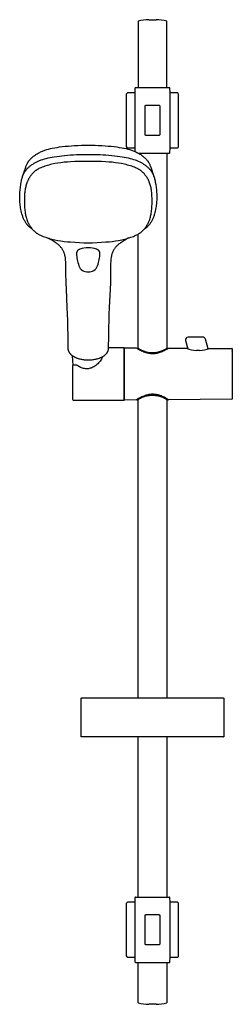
# Model space of a CAD drawing. Header units: millimetres. Extents: x -102 to 61, y -677 to 77.
import ezdxf

# ---------------------------------------------------------------- set-up
doc = ezdxf.new("R2010")
doc.units = ezdxf.units.MM
doc.header["$MEASUREMENT"] = 0
doc.layers.add('PLANNING', color=1, linetype='Continuous')

# ---------------------------------------------------------------- blocks, each defined once
blk = doc.blocks.new('84703900_f')
at = {"layer": 'PLANNING'}
for p, q in [((-11, 76), (-11, 25)), ((-2.75, 77.12), (2.75, 77.12)), ((11, 25), (11, 76)), ((-13.44, 24.51), (-13.49, 21.49)), ((12.94, 25), (-12.94, 25)), ((13.49, 21.49), (13.44, 24.51)), ((-20, 20), (-20, -20)), ((-13.5, 21), (-18.99, 21)), ((-13.49, 21.49), (-13.5, 21)), ((-13.5, 21), (-13.5, -21)), ((13.5, 21), (13.49, 21.49)), ((18.99, 21), (13.5, 21)), ((13.5, -21), (13.5, 21)), ((20, -20), (20, 20)), ((-5.94, 10.55), (-5.94, -10.55)), ((5.13, 11.35), (-5.13, 11.35)), ((5.94, -10.55), (5.94, 10.55)), ((-5.13, -11.35), (5.13, -11.35)), ((-76.09, -21.23), (-76.01, -21.21)), ((-22.28, -21.21), (-22.2, -21.23)), ((-18.99, -21), (-13.5, -21)), ((-13.5, -21), (-13.49, -21.49)), ((-13.49, -21.49), (-13.45, -23.87)), ((13.44, -24.51), (13.5, -21)), ((13.5, -21), (18.99, -21)), ((-11.12, -25), (12.94, -25)), ((-11, -25.07), (-11, -25)), ((11, -25), (11, -174.67)), ((13.44, -24.55), (13.44, -24.51)), ((-11, -174.67), (-11, -87.18)), ((25.38, -168.61), (27.07, -174.92)), ((38.7, -166.09), (27.31, -166.09)), ((42.63, -175.06), (40.63, -167.57)), ((-60.61, -187.53), (-61.1, -180.46)), ((-21.62, -174.21), (-33.86, -174.21)), ((-21.62, -214.21), (-21.62, -174.21)), ((-21.4, -214.21), (-21.4, -174.21)), ((-21.4, -174.21), (-12.35, -174.27)), ((-12.07, -174.44), (-11.43, -174.43)), ((11.43, -174.43), (12.2, -174.44)), ((12.2, -174.44), (12.2, -174.53)), ((12.34, -174.44), (26.06, -174.54)), ((35.98, -176.2), (33.8, -176.18)), ((43.72, -174.66), (60.72, -174.78)), ((43.72, -174.66), (43.72, -174.66)), ((61.02, -175.06), (61.08, -176.1)), ((61.08, -176.1), (61.08, -212.31)), ((-61.18, -188.12), (-61.18, -213.61)), ((-58, -187.53), (-60.59, -187.53)), ((-60.59, -214.21), (-21.62, -214.21)), ((-12.35, -214.14), (-21.4, -214.21)), ((-11, -442.31), (-11, -213.74)), ((11, -213.74), (11, -442.31)), ((60.72, -213.63), (12.34, -213.97)), ((60.97, -213.5), (60.95, -213.53)), ((61.08, -212.31), (61.02, -213.35)), ((-11, -595), (-11, -472.31)), ((11, -472.31), (11, -595)), ((-13.44, -595.49), (-13.49, -598.51)), ((-12.94, -595), (12.94, -595)), ((13.49, -598.51), (13.44, -595.49)), ((-20, -600), (-20, -640)), ((-13.5, -599), (-18.99, -599)), ((-13.49, -598.51), (-13.5, -599)), ((-13.5, -599), (-13.5, -641)), ((13.5, -599), (13.49, -598.51)), ((13.5, -641), (13.5, -599)), ((18.99, -599), (13.5, -599)), ((20, -640), (20, -600)), ((-5.94, -609.45), (-5.94, -630.55)), ((5.13, -608.65), (-5.13, -608.65)), ((5.94, -630.55), (5.94, -609.45)), ((-5.13, -631.35), (5.13, -631.35)), ((-18.99, -641), (-13.5, -641)), ((-13.5, -641), (-13.49, -641.49)), ((13.44, -644.51), (13.5, -641)), ((13.5, -641), (18.99, -641)), ((-13.49, -641.49), (-13.44, -644.51)), ((-13.44, -644.51), (-13.44, -644.55)), ((-12.94, -645), (12.94, -645)), ((-11, -676), (-11, -645)), ((11, -645), (11, -676)), ((13.44, -644.55), (13.44, -644.51)), ((2.75, -677.12), (-2.75, -677.12)), ((11, -676), (11, -676))]:
    blk.add_line(p, q, dxfattribs=at)
for points in [[(-99.44, -43.11), (-97, -35.79), (-96.82, -35.27), (-96.62, -34.75), (-96.4, -34.23), (-96.17, -33.72), (-95.92, -33.22), (-95.66, -32.73), (-95.52, -32.49), (-95.37, -32.25), (-95.23, -32.02), (-95.08, -31.78), (-94.91, -31.54), (-94.75, -31.31), (-94.58, -31.08), (-94.4, -30.85), (-94.23, -30.62), (-94.04, -30.4), (-93.67, -29.97), (-93.28, -29.54), (-92.88, -29.13), (-92.46, -28.73), (-92.03, -28.34), (-91.51, -27.89), (-90.97, -27.46), (-90.42, -27.04), (-89.86, -26.64), (-89.28, -26.26), (-88.7, -25.89), (-88.11, -25.53), (-87.51, -25.19), (-86.87, -24.85), (-86.23, -24.52), (-85.58, -24.21), (-84.93, -23.91), (-84.27, -23.63), (-83.6, -23.36), (-82.93, -23.11), (-82.25, -22.87), (-81.57, -22.64), (-80.88, -22.42), (-79.5, -22.03), (-78.11, -21.67), (-76.71, -21.36), (-74.82, -20.99), (-72.92, -20.66), (-71.02, -20.39), (-69.11, -20.14), (-66.74, -19.88), (-64.37, -19.66), (-61.99, -19.47), (-59.61, -19.32), (-57, -19.18), (-54.38, -19.09), (-51.76, -19.03), (-49.14, -19.01), (-46.52, -19.04), (-43.91, -19.1), (-41.29, -19.19), (-38.67, -19.32), (-36.3, -19.48), (-33.92, -19.66), (-31.55, -19.88), (-29.18, -20.14), (-27.27, -20.39), (-25.36, -20.66), (-23.47, -20.99), (-21.58, -21.36), (-20.18, -21.67), (-18.78, -22.03), (-17.4, -22.42), (-16.72, -22.64), (-16.04, -22.87), (-15.36, -23.11), (-14.69, -23.36), (-14.02, -23.63), (-13.36, -23.91), (-12.7, -24.21), (-12.05, -24.52), (-11.41, -24.85), (-10.78, -25.19), (-10.18, -25.53), (-9.58, -25.89), (-9, -26.26), (-8.43, -26.64), (-7.86, -27.04), (-7.31, -27.46), (-6.78, -27.89), (-6.25, -28.34), (-5.83, -28.73), (-5.41, -29.13), (-5.01, -29.54), (-4.62, -29.97), (-4.24, -30.4), (-4.06, -30.62), (-3.88, -30.85), (-3.71, -31.08), (-3.54, -31.31), (-3.37, -31.54), (-3.21, -31.78), (-3.06, -32.02), (-2.91, -32.25), (-2.77, -32.49), (-2.63, -32.73), (-2.36, -33.22), (-2.12, -33.72), (-1.88, -34.23), (-1.67, -34.75), (-1.47, -35.27), (-1.29, -35.79), (1.15, -43.11)], [(-91.66, -83.67), (-92.17, -83.29), (-92.67, -82.91), (-93.16, -82.52), (-93.65, -82.11), (-94.12, -81.69), (-94.58, -81.26), (-95.03, -80.81), (-95.25, -80.59), (-95.46, -80.35), (-95.84, -79.92), (-96.2, -79.47), (-96.55, -79), (-96.88, -78.53), (-97.2, -78.05), (-97.51, -77.55), (-97.79, -77.05), (-98.07, -76.54), (-98.35, -75.96), (-98.62, -75.38), (-98.86, -74.78), (-99.1, -74.18), (-99.31, -73.57), (-99.52, -72.96), (-99.71, -72.34), (-99.88, -71.72), (-100.2, -70.5), (-100.48, -69.28), (-100.7, -68.19), (-100.9, -67.1), (-101.07, -66.01), (-101.22, -64.91), (-101.33, -63.96), (-101.42, -63), (-101.49, -62.04), (-101.54, -61.08), (-101.58, -60.12), (-101.59, -59.17), (-101.59, -58.21), (-101.57, -57.25), (-101.53, -56.22), (-101.47, -55.19), (-101.3, -53.14), (-101.07, -51.1), (-100.77, -49.06), (-100.48, -47.29), (-100.31, -46.41), (-100.11, -45.53), (-99.95, -44.85), (-99.77, -44.17), (-99.57, -43.5), (-99.34, -42.84), (-99.13, -42.25), (-98.89, -41.67), (-98.76, -41.39), (-98.63, -41.11), (-98.49, -40.82), (-98.35, -40.55), (-98.21, -40.27), (-98.06, -40), (-97.9, -39.73), (-97.74, -39.46), (-97.57, -39.2), (-97.4, -38.94), (-97.22, -38.68), (-97.04, -38.43), (-96.74, -38.04), (-96.43, -37.66), (-96.11, -37.29), (-95.78, -36.93), (-95.44, -36.58), (-95.09, -36.24), (-94.74, -35.91), (-94.37, -35.58), (-93.93, -35.21), (-93.47, -34.84), (-93.01, -34.49), (-92.53, -34.15), (-92.05, -33.82), (-91.57, -33.5), (-91.07, -33.19), (-90.57, -32.89), (-90.07, -32.6), (-89.55, -32.32), (-89.03, -32.05), (-88.51, -31.78), (-87.45, -31.29), (-86.38, -30.82), (-85.74, -30.57), (-85.11, -30.33), (-83.83, -29.89), (-82.53, -29.48), (-81.22, -29.12), (-79.74, -28.75), (-78.25, -28.42), (-76.75, -28.13), (-75.24, -27.86), (-73.24, -27.56), (-71.24, -27.3), (-69.24, -27.07), (-67.23, -26.88), (-64.98, -26.68), (-62.72, -26.52), (-60.46, -26.38), (-58.2, -26.27), (-55.93, -26.18), (-53.67, -26.12), (-51.41, -26.08), (-49.14, -26.07), (-46.88, -26.08), (-44.61, -26.11), (-42.35, -26.17), (-40.09, -26.26), (-37.83, -26.37), (-35.57, -26.51), (-33.31, -26.68), (-31.05, -26.87), (-29.05, -27.07), (-27.04, -27.3), (-25.04, -27.56), (-23.05, -27.86), (-21.54, -28.13), (-20.04, -28.42), (-18.55, -28.75), (-17.06, -29.12), (-15.76, -29.48), (-14.46, -29.89), (-13.18, -30.33), (-12.54, -30.57), (-11.91, -30.82), (-10.83, -31.29), (-9.77, -31.78), (-9.25, -32.05), (-8.73, -32.32), (-8.22, -32.6), (-7.71, -32.89), (-7.21, -33.19), (-6.72, -33.5), (-6.23, -33.82), (-5.75, -34.15), (-5.28, -34.49), (-4.82, -34.84), (-4.36, -35.21), (-3.91, -35.58), (-3.55, -35.91), (-3.19, -36.24), (-2.84, -36.58), (-2.5, -36.93), (-2.17, -37.29), (-1.85, -37.66), (-1.54, -38.04), (-1.25, -38.43), (-1.06, -38.68), (-0.89, -38.94), (-0.72, -39.2), (-0.55, -39.46), (-0.39, -39.73), (-0.23, -40), (-0.08, -40.27), (0.07, -40.55), (0.21, -40.82), (0.34, -41.11), (0.48, -41.39), (0.6, -41.67), (0.84, -42.25), (1.06, -42.84), (1.28, -43.5), (1.48, -44.17), (1.66, -44.85), (1.83, -45.53), (2.02, -46.41), (2.19, -47.29), (2.49, -49.06), (2.78, -51.1), (3.02, -53.14), (3.19, -55.19), (3.25, -56.22), (3.29, -57.25), (3.31, -58.21), (3.31, -59.17), (3.29, -60.12), (3.26, -61.08), (3.21, -62.04), (3.14, -63), (3.05, -63.96), (2.94, -64.91), (2.79, -66.01), (2.61, -67.1), (2.41, -68.19), (2.19, -69.28), (1.91, -70.5), (1.6, -71.72), (1.42, -72.34), (1.23, -72.96), (1.03, -73.57), (0.81, -74.18), (0.58, -74.78), (0.33, -75.38), (0.06, -75.96), (-0.22, -76.54), (-0.49, -77.05), (-0.78, -77.55), (-1.08, -78.05), (-1.4, -78.53), (-1.74, -79), (-2.08, -79.47), (-2.45, -79.92), (-2.83, -80.35), (-3.04, -80.59), (-3.26, -80.81), (-3.7, -81.26), (-4.16, -81.69), (-4.64, -82.11), (-5.12, -82.52), (-5.62, -82.91), (-6.12, -83.3), (-6.63, -83.67)], [(-98.02, -61.73), (-98, -63.85), (-97.92, -65.96), (-97.86, -67.02), (-97.77, -68.07), (-97.66, -69.12), (-97.53, -70.17), (-97.4, -70.99), (-97.26, -71.81), (-97.1, -72.62), (-96.91, -73.43), (-96.7, -74.23), (-96.47, -75.02), (-96.21, -75.81), (-95.93, -76.59), (-95.78, -76.98), (-95.62, -77.37), (-95.45, -77.75), (-95.28, -78.13), (-95.1, -78.51), (-94.91, -78.88), (-94.72, -79.26), (-94.52, -79.62), (-94.31, -79.99), (-94.1, -80.35), (-93.88, -80.7), (-93.65, -81.06), (-93.42, -81.41), (-93.18, -81.75), (-92.94, -82.09), (-92.69, -82.42), (-92.45, -82.72), (-92.21, -83.02), (-91.97, -83.31), (-91.71, -83.6), (-91.46, -83.89), (-91.2, -84.16), (-90.93, -84.43), (-90.65, -84.7), (-90.39, -84.95), (-90.12, -85.19), (-89.85, -85.42), (-89.57, -85.65), (-89.28, -85.88), (-88.99, -86.09), (-88.7, -86.3), (-88.4, -86.51), (-88.07, -86.72), (-87.74, -86.92), (-87.4, -87.12), (-87.05, -87.31), (-86.35, -87.67), (-85.64, -88.01), (-84.66, -88.45), (-83.66, -88.85), (-82.66, -89.23), (-81.64, -89.58), (-80.51, -89.96), (-79.37, -90.3), (-78.23, -90.63), (-77.08, -90.93), (-75.92, -91.22), (-74.76, -91.48), (-72.43, -91.95), (-70, -92.35), (-67.57, -92.68), (-65.13, -92.95), (-62.68, -93.17), (-59.3, -93.4), (-55.92, -93.57), (-52.53, -93.69), (-49.14, -93.77), (-45.76, -93.69), (-42.37, -93.57), (-38.99, -93.4), (-35.6, -93.17), (-33.16, -92.95), (-30.71, -92.68), (-28.28, -92.35), (-25.86, -91.95), (-23.52, -91.48), (-22.36, -91.22), (-21.21, -90.93), (-20.06, -90.63), (-18.91, -90.3), (-17.77, -89.96), (-16.64, -89.58), (-15.63, -89.23), (-14.62, -88.85), (-13.63, -88.45), (-12.64, -88.01), (-11.93, -87.67), (-11.23, -87.31), (-10.89, -87.12), (-10.55, -86.92), (-10.21, -86.72), (-9.88, -86.51), (-9.58, -86.3), (-9.29, -86.09), (-9, -85.88), (-8.72, -85.65), (-8.44, -85.42), (-8.16, -85.19), (-7.9, -84.95), (-7.63, -84.7), (-7.36, -84.43), (-7.09, -84.16), (-6.83, -83.89), (-6.57, -83.6), (-6.32, -83.31), (-6.07, -83.02), (-5.83, -82.72), (-5.6, -82.42), (-5.35, -82.09), (-5.1, -81.75), (-4.86, -81.41), (-4.63, -81.06), (-4.41, -80.7), (-4.19, -80.35), (-3.97, -79.99), (-3.77, -79.62), (-3.57, -79.26), (-3.37, -78.88), (-3.19, -78.51), (-3.01, -78.13), (-2.83, -77.75), (-2.67, -77.37), (-2.51, -76.98), (-2.36, -76.59), (-2.07, -75.81), (-1.82, -75.02), (-1.58, -74.23), (-1.38, -73.43), (-1.19, -72.62), (-1.02, -71.81), (-0.88, -70.99), (-0.75, -70.17), (-0.62, -69.12), (-0.51, -68.07), (-0.42, -67.02), (-0.36, -65.96), (-0.29, -63.85), (-0.26, -61.73), (-0.29, -59.37), (-0.34, -58.2), (-0.4, -57.02), (-0.47, -56.08), (-0.56, -55.13), (-0.67, -54.2), (-0.8, -53.26), (-0.93, -52.47), (-1.09, -51.68), (-1.26, -50.89), (-1.46, -50.11), (-1.68, -49.34), (-1.92, -48.57), (-2.19, -47.81), (-2.48, -47.07), (-2.63, -46.7), (-2.8, -46.34), (-2.96, -45.97), (-3.14, -45.62), (-3.32, -45.26), (-3.51, -44.91), (-3.7, -44.56), (-3.9, -44.22), (-4.1, -43.88), (-4.32, -43.54), (-4.53, -43.2), (-4.76, -42.88), (-4.99, -42.55), (-5.22, -42.23), (-5.46, -41.91), (-5.71, -41.6), (-5.95, -41.31), (-6.2, -41.03), (-6.45, -40.75), (-6.7, -40.47), (-6.96, -40.2), (-7.23, -39.93), (-7.5, -39.67), (-7.78, -39.42), (-8.05, -39.19), (-8.32, -38.96), (-8.6, -38.73), (-8.88, -38.51), (-9.17, -38.3), (-9.46, -38.1), (-9.76, -37.9), (-10.06, -37.71), (-10.4, -37.51), (-10.74, -37.32), (-11.09, -37.13), (-11.43, -36.95), (-12.14, -36.62), (-12.86, -36.3), (-13.85, -35.9), (-14.85, -35.52), (-15.86, -35.17), (-16.87, -34.85), (-17.98, -34.51), (-19.09, -34.2), (-20.21, -33.91), (-21.33, -33.64), (-23.59, -33.16), (-25.86, -32.76), (-28.28, -32.41), (-30.72, -32.13), (-33.16, -31.91), (-35.6, -31.74), (-38.99, -31.58), (-42.37, -31.48), (-45.76, -31.43), (-49.14, -31.42), (-52.53, -31.44), (-55.91, -31.49), (-59.3, -31.58), (-62.68, -31.74), (-65.13, -31.91), (-67.57, -32.13), (-70, -32.41), (-72.43, -32.76), (-74.7, -33.16), (-76.96, -33.64), (-78.08, -33.91), (-79.2, -34.2), (-80.31, -34.51), (-81.41, -34.85), (-82.43, -35.17), (-83.44, -35.52), (-84.44, -35.9), (-85.43, -36.3), (-86.15, -36.62), (-86.85, -36.95), (-87.2, -37.13), (-87.54, -37.32), (-87.89, -37.51), (-88.22, -37.71), (-88.52, -37.9), (-88.82, -38.1), (-89.11, -38.3), (-89.4, -38.51), (-89.69, -38.73), (-89.97, -38.96), (-90.24, -39.19), (-90.51, -39.42), (-90.79, -39.67), (-91.06, -39.93), (-91.32, -40.2), (-91.59, -40.47), (-91.84, -40.75), (-92.09, -41.03), (-92.33, -41.31), (-92.57, -41.6), (-92.82, -41.91), (-93.06, -42.23), (-93.3, -42.55), (-93.53, -42.88), (-93.75, -43.2), (-93.97, -43.54), (-94.18, -43.88), (-94.39, -44.22), (-94.59, -44.56), (-94.78, -44.91), (-94.97, -45.26), (-95.15, -45.62), (-95.32, -45.97), (-95.49, -46.34), (-95.65, -46.7), (-95.81, -47.07), (-96.1, -47.81), (-96.37, -48.57), (-96.61, -49.34), (-96.83, -50.11), (-97.02, -50.89), (-97.2, -51.68), (-97.35, -52.47), (-97.48, -53.26), (-97.62, -54.2), (-97.72, -55.13), (-97.81, -56.08), (-97.88, -57.02), (-97.95, -58.2), (-97.99, -59.37), (-98.02, -61.73)], [(-12.07, -213.97), (-11.43, -213.98), (-10.65, -213.55), (-9.89, -213.15), (-9.12, -212.77), (-8.34, -212.4), (-7.63, -212.1), (-6.91, -211.81), (-6.18, -211.55), (-5.45, -211.31), (-4.76, -211.11), (-4.42, -211.02), (-4.07, -210.94), (-3.44, -210.8), (-2.8, -210.69), (-2.46, -210.64), (-2.11, -210.59), (-1.76, -210.55), (-1.41, -210.52), (-1.06, -210.5), (-0.7, -210.48), (-0.35, -210.47), (0, -210.47), (0.35, -210.47), (0.7, -210.48), (1.06, -210.5), (1.41, -210.52), (1.76, -210.55), (2.11, -210.59), (2.46, -210.64), (2.8, -210.69), (3.44, -210.8), (4.07, -210.94), (4.42, -211.02), (4.76, -211.11), (5.45, -211.31), (6.18, -211.55), (6.91, -211.81), (7.63, -212.1), (8.34, -212.4), (9.12, -212.77), (9.89, -213.15), (11.06, -213.77), (11.43, -213.98), (12.2, -213.97), (12.2, -213.88)]]:
    blk.add_lwpolyline(points, dxfattribs=at)
for points in [[(-18.23, -90.1, 0.016043), (-24.22, -93.73), (-24.65, -94.02), (-25.07, -94.32), (-25.48, -94.62), (-25.89, -94.94), (-26.29, -95.27), (-26.67, -95.61), (-27.05, -95.96), (-27.42, -96.32), (-27.72, -96.63), (-28.01, -96.96), (-28.29, -97.29), (-28.57, -97.63), (-28.83, -97.97), (-29.08, -98.33), (-29.32, -98.69), (-29.55, -99.06), (-29.77, -99.43), (-29.97, -99.82), (-30.17, -100.21), (-30.35, -100.6), (-30.52, -101.01), (-30.68, -101.41), (-30.83, -101.82), (-30.96, -102.24), (-31.11, -102.71), (-31.23, -103.19), (-31.35, -103.68), (-31.45, -104.17), (-31.54, -104.65), (-31.62, -105.15), (-31.76, -106.13), (-31.87, -107.19), (-31.95, -108.25), (-32, -109.31), (-32.03, -110.38), (-32.06, -112.37), (-32.08, -119.44), (-32.13, -122), (-32.21, -124.56), (-32.4, -129.21), (-33.06, -143.33), (-33.26, -148.37), (-33.42, -153.4), (-33.57, -158.86), (-33.69, -164.31), (-33.88, -175.22), (-33.89, -175.34), (-33.91, -175.45), (-33.93, -175.56), (-33.95, -175.68), (-33.97, -175.79), (-33.99, -175.91), (-34.02, -176.02), (-34.05, -176.13), (-34.08, -176.24), (-34.11, -176.35), (-34.14, -176.46), (-34.18, -176.58), (-34.22, -176.69), (-34.26, -176.8), (-34.3, -176.9), (-34.34, -177.01), (-34.44, -177.23), (-34.54, -177.44), (-34.65, -177.65), (-34.77, -177.86), (-34.9, -178.07), (-35.03, -178.28), (-35.17, -178.48), (-35.32, -178.68), (-35.48, -178.87), (-35.65, -179.07), (-35.82, -179.26), (-36.01, -179.45), (-36.2, -179.64), (-36.39, -179.82), (-36.6, -180), (-36.81, -180.18), (-37.03, -180.35), (-37.26, -180.52), (-37.5, -180.69), (-37.75, -180.85), (-38, -181.01), (-38.26, -181.17), (-38.53, -181.32), (-38.8, -181.47), (-39.08, -181.62), (-39.36, -181.75), (-39.64, -181.89), (-39.93, -182.01), (-40.22, -182.14), (-40.52, -182.25), (-40.82, -182.37), (-41.12, -182.47), (-41.74, -182.68), (-42.37, -182.86), (-43.01, -183.03), (-43.67, -183.17), (-44.33, -183.3), (-45, -183.41), (-45.68, -183.51), (-46.37, -183.58), (-47.06, -183.64), (-47.75, -183.68), (-48.44, -183.71), (-49.14, -183.72), (-49.84, -183.71), (-50.54, -183.68), (-51.23, -183.64), (-51.92, -183.58), (-52.6, -183.51), (-53.28, -183.41), (-53.95, -183.3), (-54.62, -183.17), (-55.27, -183.03), (-55.91, -182.86), (-56.54, -182.68), (-57.16, -182.47), (-57.47, -182.37), (-57.77, -182.25), (-58.06, -182.14), (-58.35, -182.01), (-58.64, -181.89), (-58.93, -181.75), (-59.21, -181.62), (-59.48, -181.47), (-59.76, -181.32), (-60.03, -181.17), (-60.29, -181.01), (-60.54, -180.85), (-60.78, -180.69), (-61.02, -180.52), (-61.25, -180.35), (-61.47, -180.18), (-61.69, -180), (-61.89, -179.82), (-62.09, -179.64), (-62.28, -179.45), (-62.46, -179.26), (-62.64, -179.07), (-62.8, -178.87), (-62.96, -178.68), (-63.11, -178.48), (-63.25, -178.28), (-63.39, -178.07), (-63.52, -177.86), (-63.63, -177.65), (-63.74, -177.44), (-63.85, -177.23), (-63.94, -177.01), (-63.99, -176.9), (-64.03, -176.8), (-64.07, -176.69), (-64.11, -176.58), (-64.14, -176.46), (-64.18, -176.35), (-64.21, -176.24), (-64.24, -176.13), (-64.27, -176.02), (-64.29, -175.91), (-64.32, -175.79), (-64.34, -175.68), (-64.36, -175.56), (-64.38, -175.45), (-64.39, -175.34), (-64.41, -175.22), (-64.59, -164.31), (-64.71, -158.86), (-64.86, -153.4), (-65.03, -148.37), (-65.23, -143.33), (-65.88, -129.21), (-66.07, -124.56), (-66.15, -122), (-66.2, -119.44), (-66.23, -112.37), (-66.25, -110.38), (-66.28, -109.31), (-66.34, -108.25), (-66.42, -107.19), (-66.53, -106.13), (-66.66, -105.15), (-66.74, -104.66), (-66.83, -104.17), (-66.94, -103.68), (-67.05, -103.19), (-67.18, -102.71), (-67.32, -102.24), (-67.46, -101.82), (-67.61, -101.41), (-67.76, -101.01), (-67.93, -100.6), (-68.12, -100.21), (-68.31, -99.82), (-68.52, -99.44), (-68.74, -99.06), (-68.96, -98.69), (-69.21, -98.33), (-69.46, -97.97), (-69.72, -97.63), (-69.99, -97.29), (-70.27, -96.95), (-70.57, -96.63), (-70.87, -96.32), (-71.23, -95.95), (-71.61, -95.6), (-72, -95.26), (-72.39, -94.93), (-72.8, -94.62), (-73.21, -94.31), (-73.64, -94.02), (-74.07, -93.73, 0.013335), (-80.02, -90.11)], [(-40.19, -101.73), (-40.19, -101.68), (-40.19, -101.62), (-40.19, -101.56), (-40.2, -101.5), (-40.2, -101.44), (-40.21, -101.39), (-40.21, -101.33), (-40.22, -101.27), (-40.23, -101.22), (-40.24, -101.16), (-40.26, -101.1), (-40.27, -101.05), (-40.29, -100.99), (-40.3, -100.94), (-40.32, -100.88), (-40.34, -100.83), (-40.36, -100.78), (-40.38, -100.72), (-40.41, -100.67), (-40.43, -100.62), (-40.46, -100.56), (-40.49, -100.51), (-40.52, -100.46), (-40.55, -100.41), (-40.58, -100.36), (-40.61, -100.31), (-40.64, -100.26), (-40.68, -100.21), (-40.72, -100.16), (-40.75, -100.11), (-40.79, -100.06), (-40.83, -100.01), (-40.87, -99.96), (-40.92, -99.91), (-40.96, -99.87), (-41.01, -99.82), (-41.1, -99.73), (-41.2, -99.63), (-41.31, -99.54), (-41.41, -99.46), (-41.53, -99.37), (-41.65, -99.28), (-41.77, -99.2), (-41.9, -99.12), (-42.03, -99.04), (-42.17, -98.96), (-42.31, -98.89), (-42.46, -98.81), (-42.61, -98.74), (-42.76, -98.67, 0.099142), (-49.14, -97.57, 0.099142), (-55.52, -98.67), (-55.68, -98.74), (-55.83, -98.81), (-55.98, -98.89), (-56.12, -98.96), (-56.26, -99.04), (-56.39, -99.12), (-56.52, -99.2), (-56.64, -99.28), (-56.76, -99.37), (-56.87, -99.46), (-56.98, -99.54), (-57.08, -99.63), (-57.18, -99.73), (-57.28, -99.82), (-57.32, -99.87), (-57.37, -99.91), (-57.41, -99.96), (-57.45, -100.01), (-57.49, -100.06), (-57.53, -100.11), (-57.57, -100.16), (-57.61, -100.21), (-57.64, -100.26), (-57.68, -100.31), (-57.71, -100.36), (-57.74, -100.41), (-57.77, -100.46), (-57.8, -100.51), (-57.83, -100.56), (-57.85, -100.62), (-57.88, -100.67), (-57.9, -100.72), (-57.92, -100.78), (-57.94, -100.83), (-57.96, -100.88), (-57.98, -100.94), (-58, -100.99), (-58.01, -101.05), (-58.03, -101.1), (-58.04, -101.16), (-58.05, -101.22), (-58.06, -101.27), (-58.07, -101.33), (-58.08, -101.39), (-58.08, -101.44), (-58.09, -101.5), (-58.09, -101.56), (-58.09, -101.62), (-58.09, -101.68), (-58.09, -101.73, 0.080527), (-56.22, -111.32, 0.194577), (-53.54, -114.91, 0.138922), (-49.14, -116.08, 0.138921), (-44.75, -114.91, 0.194582), (-42.06, -111.32, 0.08024), (-40.19, -101.73)], [(54.52, -472.31), (54.53, -472.31), (-54.47, -472.31), (-54.47, -442.61, -0.414214), (-54.17, -442.31), (54.23, -442.31, -0.414214), (54.53, -442.61), (54.53, -472.31)]]:
    blk.add_lwpolyline(points, format="xyb", dxfattribs=at)
for centre, radius, start, end in [((-2.75, 46.25), 30.87, 90, 105.49443), ((2.75, 46.25), 30.87, 74.50557, 90), ((-12.94, 24.5), 0.5, 89.99989, 179), ((12.94, 24.5), 0.5, 0.99116, 90), ((-19, 20), 1, 89.47943, 180), ((18.99, 19.99), 1.01, 0.52057, 90), ((-5.13, 10.54), 0.806, 89.56829, 179.58252), ((5.13, 10.54), 0.806, 0.41814, 90.43068), ((-5.13, -10.54), 0.806, 180.41814, 270.43068), ((5.13, -10.54), 0.806, 269.56892, 359.58227), ((-18.99, -19.99), 1.01, 180.52057, 270), ((19, -20), 1, 269.47943, 0), ((12.94, -24.5), 0.5, 269.95252, 359.00007), ((27.31, -168.09), 2, 90.00008, 194.99998), ((38.7, -168.09), 2, 15.01247, 90), ((34.39, -154.38), 21.81, 247.53602, 268.43883), ((35.74, -154.8), 21.4, 270.63342, 291.87799), ((37.03, -158.16), 17.81, 288.36176, 291.90867), ((60.72, -175.08), 0.299, 3.36754, 89.69381), ((60.72, -175.08), 0.301, 52.31151, 89.55639), ((60.72, -175.08), 0.298, 40.84141, 52.31151), ((60.82, -176.74), 0.301, 3.16123, 29.74179), ((-60.59, -188.12), 0.597, 89.99185, 180), ((-58, -188.12), 0.597, 52.22213, 89.99185), ((-60.59, -213.61), 0.597, 180, 270), ((60.72, -213.33), 0.3, 270.39973, 356.52901), ((60.72, -213.33), 0.3, 270.4, 313.6127), ((60.82, -211.67), 0.3, 330.1291, 356.83098), ((-12.94, -595.5), 0.5, 89.99989, 179), ((12.94, -595.5), 0.5, 0.99116, 90), ((-19, -600), 1, 89.47943, 180), ((18.99, -600.01), 1.01, 0.52057, 90), ((-5.13, -609.46), 0.806, 89.56829, 179.58252), ((5.13, -609.46), 0.806, 0.41814, 90.43068), ((-5.13, -630.54), 0.806, 180.41814, 270.43068), ((5.13, -630.54), 0.806, 269.56892, 359.58227), ((-18.99, -639.99), 1.01, 180.52057, 270), ((19, -640), 1, 269.47943, 0), ((-12.94, -644.5), 0.5, 180.9964, 270), ((12.94, -644.5), 0.5, 269.95252, 359.00007), ((-2.75, -646.25), 30.87, 254.50674, 270), ((2.75, -646.25), 30.87, 270, 285.49503)]:
    blk.add_arc(centre, radius, start, end, dxfattribs=at)
for points, knots in [([(-12.35, -174.27), (-11.77, -174.63), (-10.68, -175.27), (-8.54, -176.41), (-6.46, -177.33), (-4.35, -178), (-2.4, -178.45), (0.04, -178.69), (2.45, -178.48), (4.4, -178.06), (6.47, -177.44), (8.55, -176.54), (10.69, -175.43), (11.77, -174.79), (12.34, -174.44)], [133.167632, 133.167632, 133.167632, 133.167632, 135.201249, 136.978349, 140.429248, 142.030115, 143.588819, 146.424261, 149.378306, 150.813473, 152.40732, 155.841898, 157.612733, 159.620397, 159.620397, 159.620397, 159.620397]), ([(-11.43, -174.43), (-11.3, -174.5), (-11.05, -174.65), (-10.54, -174.93), (-9.64, -175.4), (-7.93, -176.22), (-5.99, -176.97), (-4.12, -177.48), (-2.31, -177.83), (-0.94, -177.95), (0, -177.94)], [0.643642, 0.643642, 0.643642, 0.643642, 1.063391, 1.530015, 2.391742, 4.108707, 7.201136, 8.633162, 9.921113, 12.736256, 12.736256, 12.736256, 12.736256]), ([(0, -177.94), (0.94, -177.95), (2.31, -177.83), (4.12, -177.48), (5.99, -176.97), (7.93, -176.22), (9.64, -175.4), (10.54, -174.93), (11.05, -174.65), (11.3, -174.5), (11.43, -174.43)], [12.736256, 12.736256, 12.736256, 12.736256, 15.551399, 16.83935, 18.271376, 21.363805, 23.08077, 23.942497, 24.409121, 24.82887, 24.82887, 24.82887, 24.82887]), ([(-38.34, -181.22), (-38.44, -181.51), (-39, -182.89), (-40.52, -185.22), (-43.13, -187.75), (-46.06, -189.52), (-49.08, -190.38), (-52.12, -190.34), (-55.08, -189.39), (-56.83, -188.28), (-57.64, -187.65)], [10.212939, 10.212939, 10.212939, 10.212939, 10.997278, 13.935505, 17.152419, 20.070048, 22.465468, 24.986299, 27.626238, 30.180276, 30.180276, 30.180276, 30.180276]), ([(12.34, -213.97), (11.77, -213.62), (10.67, -212.98), (8.53, -211.86), (6.44, -210.96), (4.36, -210.34), (2.45, -209.93), (0.08, -209.72), (-2.83, -210), (-5.85, -210.82), (-8.45, -211.95), (-10.64, -213.11), (-11.78, -213.79), (-12.35, -214.14)], [48.607886, 48.607886, 48.607886, 48.607886, 50.634846, 52.408263, 55.856885, 57.457872, 58.895857, 61.728588, 64.563744, 67.612378, 71.091224, 73.046897, 75.060649, 75.060649, 75.060649, 75.060649])]:
    blk.add_open_spline(points, degree=3, knots=knots, dxfattribs=at)

msp = doc.modelspace()

# ---------------------------------------------------------------- block references
msp.add_blockref('84703900_f', (0, 0))

doc.saveas('drawing.dxf')
